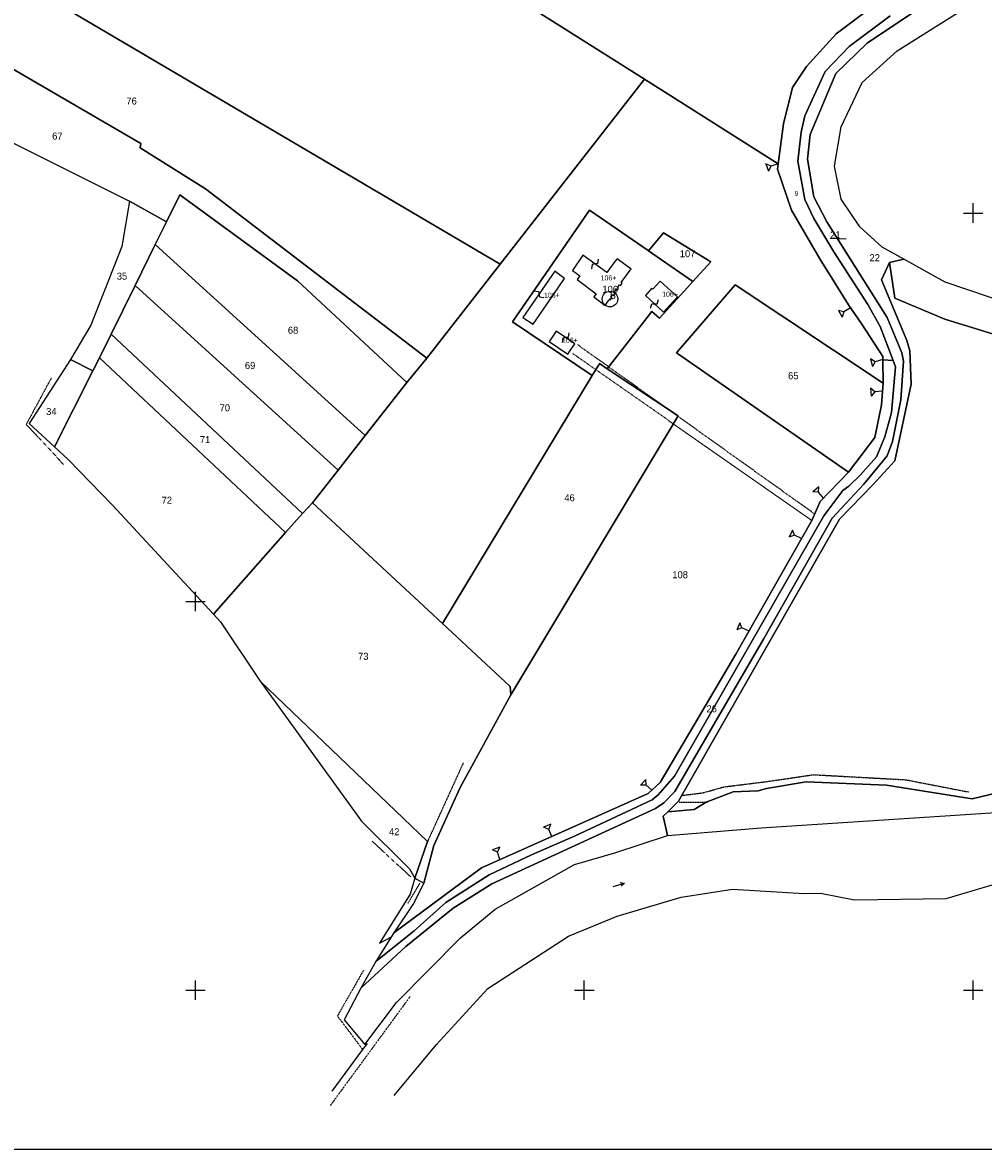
# Model space of a CAD drawing. Header units: metres. Extents: x 14185 to 16081, y -24882 to -23614.
# Tile 3 of 7: x 15111 to 15605, y -24882 to -24302. Entities that reach past the tile are written whole.
import ezdxf

# ---------------------------------------------------------------- set-up
doc = ezdxf.new("R2010")
doc.units = ezdxf.units.M
for name, pattern in [('CONTINUA', [0]), ('FRECCETTA', [1, -1]), ('TRATTEGGIATA2', [0.3, 0.15, -0.15]), ('TRATTO-PUNTO', [0.4, 0.15, -0.125, 0, -0.125])]:
    doc.linetypes.add(name, pattern=pattern)
for name, color, linetype in [('CONFINE', 3, 'CONTINUA'), ('FABBRICATI', 1, 'CONTINUA'), ('FIDUCIALI', 5, 'CONTINUA'), ('LINEEVARIE', 6, 'CONTINUA'), ('PARTICELLE', 7, 'CONTINUA'), ('SIMBOLI', 6, 'CONTINUA')]:
    doc.layers.add(name, color=color, linetype=linetype)

# ---------------------------------------------------------------- blocks, each defined once
blk = doc.blocks.new('20', base_point=(5, 5))
at = {"layer": 'SIMBOLI'}
blk.add_circle((5, 5), 4, dxfattribs=at)
blk.add_point((5, 5), dxfattribs=at)
blk = doc.blocks.new('3', base_point=(5, 5))
at = {"layer": 'SIMBOLI'}
for p, q in [((5, 0), (5, 10)), ((0, 5), (10, 5))]:
    blk.add_line(p, q, dxfattribs=at)
blk = doc.blocks.new('2', base_point=(2, 5))
at = {"layer": 'SIMBOLI'}
for p, q in [((6, 5), (8, 7)), ((8, 3), (8, 7)), ((2, 5), (6, 5)), ((6, 5), (8, 3))]:
    blk.add_line(p, q, dxfattribs=at)
blk = doc.blocks.new('6', base_point=(8, 5))
at = {"layer": 'SIMBOLI'}
for p in [(6, 6), (2, 5), (6, 4)]:
    blk.add_line(p, (8, 5), dxfattribs=at)
blk = doc.blocks.new('9', base_point=(5, 5))
at = {"layer": 'SIMBOLI'}
for p, q in [((2, 5), (4, 6)), ((4, 6), (6, 4)), ((6, 4), (8, 5))]:
    blk.add_line(p, q, dxfattribs=at)

msp = doc.modelspace()

# ---------------------------------------------------------------- linework, layer by layer
at = {"layer": 'CONFINE'}
for points in [[(14905.474, -24263.286), (15165.933, -24393.923), (15161.988, -24417.255), (15146.034, -24457.646), (15135.704, -24475.35), (15114.468, -24508.281), (15127.477, -24520.357), (15134.396, -24526.78), (15157.253, -24550.424), (15209.172, -24606.432), (15212.805, -24610.458), (15233.206, -24640.955), (15285.41, -24713.024), (15310.051, -24737.618), (15312.826, -24742.36), (15317.412, -24744.911), (15312.106, -24755.335), (15301.958, -24770.571), (15292.785, -24785.224), (15285.072, -24798.914), (15276.495, -24815.27), (15287.041, -24827.91), (15303.435, -24806.361), (15336.292, -24773.093), (15354.155, -24758.322), (15394.953, -24735.28), (15415.62, -24729.304), (15442.814, -24720.444), (15491.056, -24716.396), (15622.256, -24707.845)], [(15675.25, -24466.015), (15585.698, -24435.61), (15564.358, -24423.753), (15553.287, -24417.557), (15541.741, -24407.053), (15532.199, -24392.937), (15528.626, -24375.941), (15532.187, -24355.702), (15542.937, -24332.827), (15560.891, -24316.587), (15594.141, -24295.575)]]:
    msp.add_lwpolyline(points, dxfattribs=at)
at = {"layer": 'FABBRICATI'}
for points in [[(15423.634, -24429.397), (15424.018, -24428.866), (15416.833, -24423.498), (15415.731, -24424.986), (15411.512, -24430.689), (15399.23, -24421.759), (15393.941, -24429.605), (15397.611, -24432.406), (15396.336, -24434.192), (15406.094, -24441.624), (15404.86, -24443.218), (15410.645, -24447.596), (15412.599, -24444.932), (15412.91, -24444.509), (15413.329, -24444.807), (15414.247, -24443.515), (15413.716, -24443.146), (15414.489, -24442.072), (15415.015, -24442.437), (15415.806, -24441.323), (15415.375, -24441.021), (15415.272, -24440.949), (15416.408, -24439.364), (15416.937, -24439.732), (15417.631, -24438.756), (15417.101, -24438.39), (15418.093, -24436.998), (15418.616, -24437.369), (15419.474, -24436.163), (15418.995, -24435.825), (15423.634, -24429.397)], [(15384.333, -24441.777), (15389.846, -24433.775), (15385.817, -24430.699), (15384.808, -24429.929), (15368.422, -24453.71), (15373.701, -24457.209), (15384.333, -24441.777)], [(15431.441, -24442.454), (15440.782, -24451.018), (15448.015, -24443.128), (15438.953, -24435.128), (15435.329, -24439.197), (15434.78, -24438.708), (15431.441, -24442.454)], [(15382.791, -24464.948), (15381.954, -24466.176), (15391.528, -24472.656), (15392.423, -24471.34), (15395.13, -24467.364), (15385.557, -24460.882), (15382.791, -24464.948)]]:
    msp.add_lwpolyline(points, close=True, dxfattribs=at)
at = {"layer": 'LINEEVARIE', "color": 2}
msp.add_lwpolyline([(14185, -24882), (14185, -23614), (16081, -23614), (16081, -24882), (14185, -24882)], dxfattribs=at)
at = {"layer": 'LINEEVARIE', "linetype": 'TRATTEGGIATA2'}
for points in [[(15516.982, -24558.199), (15393.737, -24472.212)], [(15396.58, -24467.74), (15518.503, -24554.843)], [(15337.731, -24683.009), (15319.29, -24723.569)], [(15450.012, -24699.802), (15460.93, -24698.427), (15471.872, -24695.359), (15493.73, -24692.667), (15517.865, -24689.098), (15565.241, -24691.693), (15597.924, -24698.041)], [(15463.352, -24703.476), (15448.783, -24703.379)]]:
    msp.add_lwpolyline(points, dxfattribs=at)
at = {"layer": 'LINEEVARIE', "linetype": 'TRATTO-PUNTO'}
for points in [[(15125.772, -24484.896), (15112.898, -24508.749), (15132.08, -24529.431)], [(15290.864, -24723.37), (15310.638, -24741.616)], [(15315.281, -24744.977), (15309.163, -24755.407)], [(15286.414, -24789.767), (15272.979, -24813.32), (15285.938, -24830.523)], [(15310.317, -24803.373), (15269.247, -24859.498)]]:
    msp.add_lwpolyline(points, dxfattribs=at)
at = {"layer": 'LINEEVARIE'}
for points in [[(15302.203, -24854.295), (15323.892, -24827.895), (15350.385, -24799.08), (15391.866, -24772.132), (15416.918, -24761.869), (15449.74, -24752.158), (15476.207, -24748.014), (15513.124, -24750.228), (15521.497, -24750.016), (15538.932, -24753.435), (15586.082, -24752.84), (15627.819, -24740.48), (15662.171, -24724.678), (15689.077, -24711.058), (15748.557, -24667.008), (15780.618, -24628.933), (15794.511, -24605.478), (15798.569, -24590.858), (15824.267, -24592.901)], [(15312.826, -24742.36), (15310.346, -24750.585), (15294.639, -24775.776), (15300.724, -24772.542)], [(15285.938, -24830.523), (15270.158, -24851.944)], [(15288.206, -24827.445), (15285.938, -24830.523)]]:
    msp.add_lwpolyline(points, dxfattribs=at)
at = {"layer": 'PARTICELLE', "color": 2, "linetype": 'FRECCETTA'}
msp.add_line((15526.454, -24412.99), (15534.781, -24413.334), dxfattribs=at)
at = {"layer": 'PARTICELLE'}
for points in [[(14947.565, -24185.244), (15356.66, -24426.279), (15430.933, -24331.07), (15346.005, -24277.314), (15370.792, -24237.012), (15020.891, -24055.705), (14982.921, -24125.334), (14947.565, -24185.244)], [(15319.038, -24474.679), (15356.66, -24426.279), (14947.565, -24185.244), (14933.438, -24210.766), (14928.275, -24222.354), (15171.863, -24364.193), (15171.473, -24366.374), (15205.074, -24387.61), (15319.038, -24474.679)], [(15165.933, -24393.923), (15185.084, -24404.502), (15191.95, -24390.695), (15252.362, -24434.837), (15308.629, -24487.162), (15319.038, -24474.679), (15205.074, -24387.61), (15171.473, -24366.374), (15171.863, -24364.193), (14928.275, -24222.354), (14905.474, -24263.286), (15165.933, -24393.923)], [(15432.883, -24419.353), (15432.97, -24419.413), (15440.704, -24410.268), (15465.021, -24425.087), (15455.875, -24435.179), (15453.015, -24438.336), (15438.682, -24454.154), (15434.647, -24450.637), (15411.732, -24480.152), (15448.227, -24504.391), (15362.252, -24648.027), (15336.146, -24695.685), (15322.655, -24725.622), (15317.412, -24744.911), (15312.106, -24755.335), (15301.958, -24770.571), (15347.151, -24736.995), (15432.863, -24698.834), (15439.066, -24693.115), (15477.984, -24627.126), (15516.982, -24558.199), (15521.38, -24548.491), (15535.872, -24533.372), (15447.337, -24472.025), (15477.593, -24437.002), (15553.735, -24487.515), (15553.56, -24475.497), (15553.536, -24473.838), (15542.808, -24457.148), (15535.835, -24447.32), (15521.2, -24423.565), (15506.504, -24398.494), (15499.4, -24377.42), (15499.756, -24374.631), (15430.933, -24331.07), (15356.66, -24426.279), (15319.038, -24474.679), (15308.629, -24487.162), (15287.192, -24514.526), (15273.411, -24532.306), (15260.08, -24549.121), (15327.014, -24611.234), (15404.11, -24483.612), (15363.07, -24455.926), (15402.62, -24398.52), (15432.883, -24419.353)], [(15185.084, -24404.502), (15179.277, -24416.263), (15287.192, -24514.526), (15308.629, -24487.162), (15252.362, -24434.837), (15191.95, -24390.695), (15185.084, -24404.502)], [(15135.704, -24475.35), (15147.167, -24481.296), (15150.508, -24474.529), (15156.529, -24462.334), (15168.851, -24437.378), (15179.277, -24416.263), (15185.084, -24404.502), (15165.933, -24393.923), (15161.988, -24417.255), (15146.034, -24457.646), (15135.704, -24475.35)], [(15407.405, -24478.158), (15407.784, -24477.53), (15411.732, -24480.152), (15434.647, -24450.637), (15438.682, -24454.154), (15453.015, -24438.336), (15455.875, -24435.179), (15432.97, -24419.413), (15432.883, -24419.353), (15402.62, -24398.52), (15363.07, -24455.926), (15404.11, -24483.612), (15407.405, -24478.158)], [(15440.704, -24410.268), (15432.97, -24419.413), (15455.875, -24435.179), (15465.021, -24425.087), (15440.704, -24410.268)], [(15179.277, -24416.263), (15168.851, -24437.378), (15273.411, -24532.306), (15287.192, -24514.526), (15179.277, -24416.263)], [(15168.851, -24437.378), (15156.529, -24462.334), (15254.993, -24554.629), (15260.08, -24549.121), (15273.411, -24532.306), (15168.851, -24437.378)], [(15535.872, -24533.372), (15549.417, -24515.511), (15552.85, -24498.667), (15553.735, -24487.515), (15477.593, -24437.002), (15447.337, -24472.025), (15535.872, -24533.372)], [(15156.529, -24462.334), (15150.508, -24474.529), (15246.282, -24564.52), (15254.993, -24554.629), (15156.529, -24462.334)], [(15127.477, -24520.357), (15147.167, -24481.296), (15135.704, -24475.35), (15114.468, -24508.281), (15127.477, -24520.357)], [(15209.172, -24606.432), (15246.282, -24564.52), (15150.508, -24474.529), (15147.167, -24481.296), (15127.477, -24520.357), (15134.396, -24526.78), (15157.253, -24550.424), (15209.172, -24606.432)], [(15553.56, -24475.497), (15553.735, -24487.515), (15552.85, -24498.667), (15549.417, -24515.511), (15535.872, -24533.372), (15521.38, -24548.491), (15516.982, -24558.199), (15477.984, -24627.126), (15439.066, -24693.115), (15432.863, -24698.834), (15347.151, -24736.995), (15301.958, -24770.571), (15292.785, -24785.224), (15312.41, -24769.416), (15328.752, -24754.96), (15351.034, -24740.614), (15372.888, -24730.273), (15395.305, -24720.637), (15434.968, -24702.061), (15437.995, -24699.455), (15446.402, -24689.819), (15523.21, -24555.925), (15533.014, -24542.784), (15536.043, -24540.533), (15541.993, -24534.917), (15550.3, -24525.484), (15554.643, -24515.118), (15558.107, -24502.681), (15560.02, -24479.161), (15558.812, -24475.936), (15553.56, -24475.497)], [(15362.252, -24648.027), (15448.227, -24504.391), (15411.732, -24480.152), (15407.784, -24477.53), (15407.405, -24478.158), (15404.11, -24483.612), (15327.014, -24611.234), (15361.916, -24643.622), (15362.252, -24648.027)], [(15317.412, -24744.911), (15322.655, -24725.622), (15336.146, -24695.685), (15362.252, -24648.027), (15361.916, -24643.622), (15327.014, -24611.234), (15260.08, -24549.121), (15254.993, -24554.629), (15246.282, -24564.52), (15209.172, -24606.432), (15212.805, -24610.458), (15233.206, -24640.955), (15319.29, -24723.569), (15312.826, -24742.36), (15317.412, -24744.911)], [(15312.826, -24742.36), (15319.29, -24723.569), (15233.206, -24640.955), (15285.41, -24713.024), (15310.051, -24737.618), (15312.826, -24742.36)]]:
    msp.add_lwpolyline(points, close=True, dxfattribs=at)
for points in [[(15346.005, -24277.314), (15430.933, -24331.07), (15499.756, -24374.631), (15502.381, -24354.095), (15507.171, -24335.417), (15514.301, -24324.524), (15529.561, -24307.746), (15553.592, -24289.537)], [(15553.592, -24289.537), (15529.561, -24307.746), (15514.301, -24324.524), (15507.171, -24335.417), (15502.381, -24354.095), (15499.756, -24374.631), (15499.4, -24377.42), (15506.504, -24398.494), (15521.2, -24423.565), (15535.835, -24447.32), (15542.808, -24457.148), (15553.536, -24473.838), (15553.56, -24475.497), (15558.812, -24475.936), (15552.259, -24458.447), (15545.935, -24447.145), (15528.432, -24419.916), (15518.057, -24402.868), (15513.47, -24393.073), (15509.878, -24373.342), (15511.497, -24358.385), (15513.518, -24349.91), (15513.518, -24349.91), (15523.862, -24327.089), (15536.206, -24314.233), (15557.26, -24298.528)], [(15572.408, -24294.466), (15545.482, -24312.494), (15529.453, -24328.214), (15516.226, -24359.618), (15514.845, -24372.343), (15518.028, -24391.622), (15524.77, -24404.592), (15555.728, -24453.761), (15563.319, -24471.893), (15564.212, -24476.193), (15562.832, -24496.213), (15558.468, -24517.674), (15555.728, -24524.938), (15543.802, -24539.564), (15527.582, -24557.008), (15492.141, -24619.323), (15446.509, -24697.671), (15440.866, -24703.588), (15436.674, -24706.506), (15352.336, -24745.215), (15332.477, -24757.72), (15308.204, -24777.501), (15285.072, -24798.914), (15276.495, -24815.27), (15287.041, -24827.91), (15303.435, -24806.361), (15336.292, -24773.093), (15354.155, -24758.322), (15394.953, -24735.28), (15415.62, -24729.304), (15442.814, -24720.444), (15440.611, -24710.429), (15442.895, -24708.147), (15448.372, -24702.673), (15531.241, -24557.589), (15548.475, -24539.986), (15559.757, -24527.594), (15568.205, -24488.018), (15567.423, -24470.901), (15565.863, -24465.643), (15552.849, -24434.43), (15556.947, -24425.383), (15564.358, -24423.753), (15553.287, -24417.557), (15541.741, -24407.053), (15532.199, -24392.937), (15528.626, -24375.941), (15532.187, -24355.702), (15542.937, -24332.827), (15560.891, -24316.587), (15594.141, -24295.575)], [(15557.26, -24298.528), (15536.206, -24314.233), (15523.862, -24327.089), (15513.518, -24349.91), (15511.497, -24358.385), (15509.878, -24373.342), (15513.47, -24393.073), (15518.057, -24402.868), (15528.432, -24419.916), (15545.935, -24447.145), (15552.259, -24458.447), (15558.812, -24475.936), (15560.02, -24479.161), (15558.107, -24502.681), (15554.643, -24515.118), (15550.3, -24525.484), (15541.993, -24534.917), (15536.043, -24540.533), (15533.014, -24542.784), (15523.21, -24555.925), (15446.402, -24689.819), (15437.995, -24699.455), (15434.968, -24702.061), (15395.305, -24720.637), (15372.888, -24730.273), (15351.034, -24740.614), (15328.752, -24754.96), (15312.41, -24769.416), (15292.785, -24785.224), (15285.072, -24798.914), (15285.072, -24798.914), (15308.204, -24777.501), (15332.477, -24757.72), (15352.336, -24745.215), (15436.674, -24706.506), (15440.866, -24703.588), (15446.509, -24697.671), (15492.141, -24619.323), (15527.582, -24557.008), (15543.802, -24539.564), (15555.728, -24524.938), (15558.468, -24517.674), (15562.832, -24496.213), (15564.212, -24476.193), (15563.319, -24471.893), (15555.728, -24453.761), (15524.77, -24404.592), (15518.028, -24391.622), (15514.845, -24372.343), (15516.226, -24359.618), (15529.453, -24328.214), (15545.482, -24312.494), (15572.408, -24294.466)], [(15675.699, -24482.361), (15585.427, -24454.609), (15559.717, -24443.752), (15556.947, -24425.383), (15552.849, -24434.43), (15565.863, -24465.643), (15567.423, -24470.901), (15568.205, -24488.018), (15559.757, -24527.594), (15548.475, -24539.986), (15531.241, -24557.589), (15448.372, -24702.673), (15442.895, -24708.147), (15442.895, -24708.147), (15456.576, -24707.071), (15462.639, -24703.177), (15476.509, -24697.909), (15489.514, -24697.357), (15493.664, -24696.24), (15514.139, -24692.689), (15555.402, -24694.554), (15599.572, -24701.503), (15648.742, -24689.684)], [(15675.25, -24466.015), (15585.698, -24435.61), (15564.358, -24423.753), (15564.358, -24423.753), (15556.947, -24425.383), (15559.717, -24443.752), (15585.427, -24454.609), (15675.699, -24482.361)], [(15648.742, -24689.684), (15599.572, -24701.503), (15555.402, -24694.554), (15514.139, -24692.689), (15493.664, -24696.24), (15489.514, -24697.357), (15476.509, -24697.909), (15462.639, -24703.177), (15456.576, -24707.071), (15442.895, -24708.147), (15440.611, -24710.429), (15442.814, -24720.444), (15491.056, -24716.396), (15622.256, -24707.845)]]:
    msp.add_lwpolyline(points, dxfattribs=at)

# ---------------------------------------------------------------- block references
at = {"layer": 'FIDUCIALI'}
msp.add_blockref('20', (15413.197, -24444.303), dxfattribs=at)
at = {"layer": 'SIMBOLI'}
for name, p, rotation in [('2', (15499.756, -24374.631), 198.602), ('9', (15405.371, -24426.224), 234.013), ('9', (15376.615, -24441.819), 325.464), ('9', (15436.112, -24446.736), 47.502), ('2', (15536.9, -24448.82), 210.004), ('9', (15390.344, -24464.123), 235.904), ('2', (15553.56, -24475.463), 195.106), ('2', (15553.399, -24491.75), 184.162), ('2', (15523.043, -24546.756), 131.274), ('2', (15511.698, -24567.539), 155.054), ('2', (15484.764, -24615.143), 156.142), ('2', (15434.725, -24697.117), 137.463), ('2', (15383.203, -24720.943), 112.251), ('2', (15356.548, -24732.811), 108.87), ('6', (15420.621, -24744.96), 15.987)]:
    msp.add_blockref(name, p, dxfattribs=dict(at, rotation=rotation))
for p in [(15600, -24400), (15200, -24600), (15200, -24800), (15400, -24800), (15600, -24800)]:
    msp.add_blockref('3', p, dxfattribs=at)

# ---------------------------------------------------------------- texts
at = {"layer": 'FABBRICATI', "color": 7}
for p in [(15408.398, -24434.678), (15379.254, -24443.569), (15440.034, -24443.073), (15388.541, -24466.769)]:
    msp.add_text('106+', height=2.6, dxfattribs=at).set_placement(p)
at = {"layer": 'FIDUCIALI'}
msp.add_text('5', height=4, dxfattribs=at).set_placement((15413.197, -24444.303))
at = {"layer": 'PARTICELLE', "color": 7}
for s, height, p in [('76', 3.6, (15164.411, -24344.135)), ('67', 3.6, (15126.217, -24362.194)), ('9', 2.4, (15508.171, -24391.195)), ('21', 3.6, (15526.454, -24412.99)), ('107', 3.6, (15449.108, -24422.725)), ('22', 3.6, (15546.74, -24424.798)), ('35', 3.6, (15159.471, -24434.295)), ('106', 3.6, (15409.275, -24441.049)), ('68', 3.6, (15247.481, -24462.128)), ('69', 3.6, (15225.378, -24480.272)), ('65', 3.6, (15504.841, -24485.54)), ('34', 3.6, (15123.117, -24503.963)), ('70', 3.6, (15212.387, -24502.049)), ('71', 3.6, (15202.2, -24518.435)), ('72', 3.6, (15182.525, -24549.633)), ('46', 3.6, (15389.712, -24548.383)), ('108', 3.6, (15445.268, -24587.981)), ('73', 3.6, (15283.6, -24629.955)), ('26', 3.6, (15462.821, -24656.989)), ('42', 3.6, (15299.522, -24720.268))]:
    msp.add_text(s, height=height, dxfattribs=at).set_placement(p)

doc.saveas('drawing.dxf')
